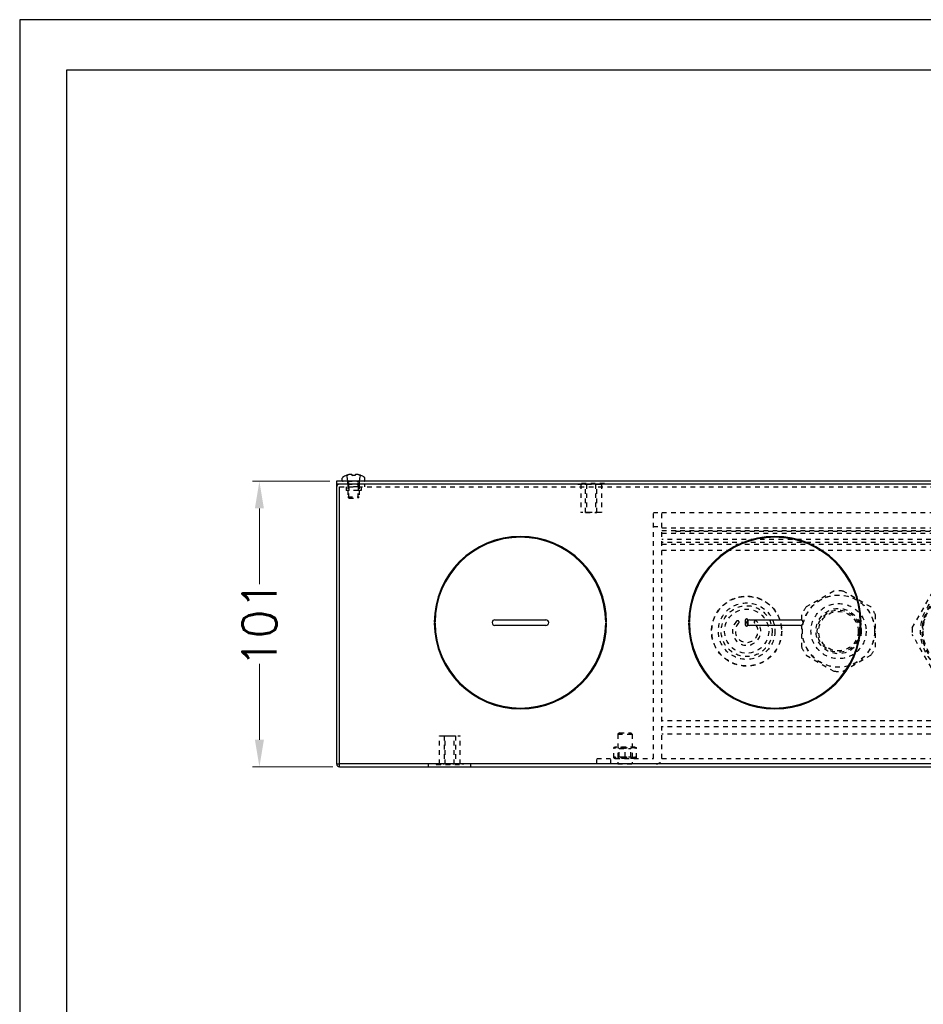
# Model space of a CAD drawing. Header units: millimetres. Extents: x -6552 to -4132, y 482 to 1483.
# Tile 64 of 80: x -5548 to -5228, y 1135 to 1483. Entities that reach past the tile are written whole.
import ezdxf

# ---------------------------------------------------------------- set-up
doc = ezdxf.new("R2010")
doc.units = ezdxf.units.MM
doc.header["$LTSCALE"] = 16.335
doc.header["$PDMODE"] = 3
doc.header["$PDSIZE"] = 0.3125
doc.linetypes.add('HIDDEN', pattern=[0.2, 0.1, -0.1])
doc.layers.get('0').update_dxf_attribs({"linetype": 'CONTINUOUS'})
doc.layers.get('Defpoints').update_dxf_attribs({"linetype": 'CONTINUOUS'})
for name, color, linetype in [('02___PRT_ALL_AXES', 7, 'CONTINUOUS'), ('1', 7, 'CONTINUOUS'), ('DEFAULT_2', 8, 'HIDDEN')]:
    doc.layers.add(name, color=color, linetype=linetype)
doc.styles.add('simplex', font='simplex.shx')
doc.dimstyles.new('YanXiu', dxfattribs={"dimtxt": 2.5, "dimasz": 2.2, "dimexe": 0.66, "dimexo": 0.66, "dimgap": 0.66, "dimtad": 0, "dimtoh": 1, "dimdec": 1, "dimdsep": 46, "dimtxsty": 'simplex', "dimcen": 0, "dimclrd": 4, "dimclre": 4, "dimclrt": 42, "dimazin": 2, "dimtfac": 1, "dimtdec": 1, "dimtofl": 0, "dimtmove": 0, "dimatfit": 3, "dimfxl": 1, "dimlwd": 5, "dimlwe": 5, "dimarcsym": 0})

# ---------------------------------------------------------------- blocks, each defined once
blk = doc.blocks.new('212')
at = {"layer": 'DEFAULT_2', "color": 8, "linetype": 'HIDDEN'}
for p, q in [((-2718.45, 2691.23), (-2718.45, 2778.23)), ((-2718.45, 2778.23), (-2715.45, 2778.23)), ((-2715.45, 2691.23), (-2715.45, 2778.23)), ((-2715.45, 2778.23), (-2365.45, 2778.23)), ((-2718.45, 2773.23), (-2715.45, 2773.23)), ((-2715.45, 2772.75), (-2365.45, 2772.75)), ((-2715.45, 2771.85), (-2365.45, 2771.85)), ((-2715.45, 2770.92), (-2365.45, 2770.92)), ((-2710.45, 2771.85), (-2710.45, 2771.23)), ((-2710.45, 2771.58), (-2370.45, 2771.58)), ((-2705.45, 2771.85), (-2705.45, 2771.23)), ((-2365.45, 2768.65), (-2715.45, 2768.65)), ((-2365.45, 2767.6), (-2715.45, 2767.6)), ((-2715.45, 2767.04), (-2365.45, 2767.04)), ((-2715.45, 2764.92), (-2365.45, 2764.92)), ((-2626.92, 2737.38), (-2618.43, 2752.08)), ((-2654.65, 2750.38), (-2664.36, 2744.77)), ((-2641.55, 2744.77), (-2651.26, 2750.38)), ((-2666.05, 2741.84), (-2666.05, 2730.62)), ((-2639.85, 2730.62), (-2639.85, 2741.84)), ((-2685.95, 2740.03), (-2685.95, 2738.53)), ((-2684.95, 2738.53), (-2684.95, 2740.03)), ((-2623.38, 2737.73), (-2622.98, 2736.85)), ((-2618.43, 2720.38), (-2626.92, 2735.08)), ((-2623.38, 2734.73), (-2622.98, 2735.61)), ((-2664.36, 2727.69), (-2654.65, 2722.08)), ((-2651.26, 2722.08), (-2641.55, 2727.69)), ((-2365.45, 2704.54), (-2715.45, 2704.54)), ((-2365.45, 2702.42), (-2715.45, 2702.42)), ((-2365.45, 2699.77), (-2715.45, 2699.77)), ((-2738.45, 2689.23), (-2738.45, 2691.23)), ((-2738.45, 2691.23), (-2718.45, 2691.23)), ((-2717.45, 2689.23), (-2738.45, 2689.23)), ((-2733.45, 2689.23), (-2733.45, 2691.23)), ((-2715.45, 2691.23), (-2365.45, 2691.23))]:
    blk.add_line(p, q, dxfattribs=at)
for centre, radius in [((-2607.95, 2736.23), 16), ((-2685.45, 2736.23), 12.4), ((-2685.45, 2736.23), 12.31), ((-2652.95, 2736.23), 12.78), ((-2652.95, 2736.23), 12.75), ((-2607.95, 2736.23), 15.05), ((-2607.95, 2736.23), 15.04), ((-2607.95, 2736.23), 15.04), ((-2685.45, 2736.23), 10), ((-2685.45, 2736.23), 9), ((-2652.95, 2736.23), 9.75), ((-2685.45, 2736.23), 7.8), ((-2652.95, 2736.23), 8), ((-2652.95, 2736.23), 7.5), ((-2652.95, 2736.23), 7)]:
    blk.add_circle(centre, radius, dxfattribs=at)
for centre, radius, start, end in [((-2607.95, 2736.23), 15.5, 108.8191, 108.6825), ((-2652.95, 2736.23), 14.25, 83.1763, 96.8237), ((-2652.95, 2736.23), 14.25, 143.1763, 156.8237), ((-2652.95, 2736.23), 14.25, 23.1763, 36.8237), ((-2685.45, 2736.23), 5, 135, 45), ((-2685.45, 2736.23), 4, 135, 45), ((-2688.63, 2739.41), 0.5, 315, 135), ((-2685.45, 2740.03), 0.5, 0, 180), ((-2685.45, 2738.53), 0.5, 180, 0), ((-2682.27, 2739.41), 0.5, 45, 225), ((-2772.24, 2831.08), 175.1, 328.3637, 328.8534), ((-2607.95, 2736.23), 19, 176.5254, 183.4746), ((-2772.24, 2641.38), 175.1, 31.1466, 31.6363), ((-2652.95, 2736.23), 14.25, 203.1763, 216.8237), ((-2652.95, 2736.23), 14.25, 323.1763, 336.8237), ((-2652.95, 2736.23), 14.25, 263.1763, 276.8237), ((-2717.45, 2691.23), 2, 270, 0)]:
    blk.add_arc(centre, radius, start, end, dxfattribs=at)
blk = doc.blocks.new('*D16')
at = {"color": 4, "lineweight": 5, "transparency": 16777216}
for p, q in [((-5438.09, 1319.57), (-5465.42, 1319.57)), ((-5463.02, 1309.97), (-5463.02, 1283.18)), ((-5463.02, 1228.17), (-5463.02, 1254.96)), ((-5437.09, 1218.57), (-5465.42, 1218.57))]:
    blk.add_line(p, q, dxfattribs=at)
at = {"color": 4, "transparency": 16777216}
for points in [[(-5464.62, 1309.97), (-5461.42, 1309.97), (-5463.02, 1319.57)], [(-5464.62, 1228.17), (-5461.42, 1228.17), (-5463.02, 1218.57)]]:
    blk.add_solid(points, dxfattribs=at)
at = {"layer": 'Defpoints', "color": 0, "transparency": 16777216}
for p in [(-5463.02, 1319.57), (-5435.7, 1319.57), (-5434.7, 1218.57)]:
    blk.add_point(p, dxfattribs=at)
at = {"color": 42, "transparency": 16777216, "insert": (-5463.02, 1269.07), "char_height": 12, "attachment_point": 5, "rotation": 90, "style": 'simplex'}
blk.add_mtext('101', dxfattribs=at)
blk = doc.blocks.new('AAXXX')
at = {"layer": '1'}
for p, q in [((-2223.646, 350.671), (-2223.646, 292.634)), ((-2141.569, 350.671), (-2223.646, 350.671)), ((-2222.681, 349.645), (-2142.534, 349.645)), ((-2222.681, 293.66), (-2222.681, 349.645))]:
    blk.add_line(p, q, dxfattribs=at)

msp = doc.modelspace()

# ---------------------------------------------------------------- linework, layer by layer
at = {"color": 7, "linetype": 'Continuous'}
for p, q in [((-5433.7, 1319.87), (-5433.7, 1320.71)), ((-5432.21, 1321.67), (-5432.21, 1321.67)), ((-5432.16, 1321.69), (-5432.17, 1321.68)), ((-5432.13, 1321.7), (-5432.14, 1321.69)), ((-5432.1, 1321.7), (-5432.13, 1321.7)), ((-5432.08, 1321.71), (-5432.1, 1321.7)), ((-5432.05, 1321.72), (-5432.08, 1321.71)), ((-5432.01, 1321.73), (-5432.05, 1321.72)), ((-5431.96, 1321.75), (-5432.01, 1321.73)), ((-5431.91, 1321.76), (-5431.96, 1321.75)), ((-5431.86, 1321.78), (-5431.91, 1321.76)), ((-5431.79, 1321.8), (-5431.86, 1321.78)), ((-5431.61, 1321.86), (-5431.7, 1321.83)), ((-5431.52, 1321.88), (-5431.61, 1321.86)), ((-5431.43, 1321.9), (-5431.52, 1321.88)), ((-5431.35, 1321.92), (-5431.44, 1321.9)), ((-5431.27, 1321.94), (-5431.35, 1321.92)), ((-5431.18, 1321.95), (-5431.27, 1321.94)), ((-5431.1, 1321.96), (-5431.19, 1321.95)), ((-5431.03, 1321.97), (-5431.11, 1321.96)), ((-5430.95, 1321.98), (-5431.03, 1321.97)), ((-5430.88, 1321.98), (-5430.95, 1321.98)), ((-5430.8, 1321.99), (-5430.88, 1321.98)), ((-5430.73, 1321.99), (-5430.8, 1321.99)), ((-5430.66, 1321.98), (-5430.73, 1321.99)), ((-5430.6, 1321.98), (-5430.67, 1321.98)), ((-5430.54, 1321.96), (-5430.6, 1321.98)), ((-5430.48, 1321.95), (-5430.54, 1321.97)), ((-5430.43, 1321.94), (-5430.48, 1321.95)), ((-5430.38, 1321.92), (-5430.43, 1321.94)), ((-5430.34, 1321.89), (-5430.38, 1321.92)), ((-5430.3, 1321.87), (-5430.34, 1321.89)), ((-5430.27, 1321.84), (-5430.3, 1321.87)), ((-5430.24, 1321.81), (-5430.27, 1321.84)), ((-5430.21, 1321.78), (-5430.24, 1321.81)), ((-5430.19, 1321.74), (-5430.21, 1321.78)), ((-5430.17, 1321.71), (-5430.19, 1321.75)), ((-5430.17, 1321.7), (-5430.17, 1321.71)), ((-5430.17, 1321.7), (-5430.17, 1321.71)), ((-5430.15, 1321.69), (-5430.17, 1321.7)), ((-5430.14, 1321.69), (-5430.16, 1321.69)), ((-5430.13, 1321.69), (-5430.14, 1321.69)), ((-5430.11, 1321.68), (-5430.13, 1321.69)), ((-5430.09, 1321.68), (-5430.11, 1321.68)), ((-5430.07, 1321.68), (-5430.09, 1321.68)), ((-5430.05, 1321.68), (-5430.07, 1321.68)), ((-5430.02, 1321.68), (-5430.05, 1321.68)), ((-5430, 1321.68), (-5430.02, 1321.68)), ((-5429.97, 1321.68), (-5430, 1321.68)), ((-5429.95, 1321.68), (-5429.97, 1321.68)), ((-5429.2, 1321.75), (-5429.22, 1321.71)), ((-5429.22, 1321.71), (-5429.22, 1321.7)), ((-5429.18, 1321.78), (-5429.2, 1321.74)), ((-5429.15, 1321.81), (-5429.18, 1321.78)), ((-5429.12, 1321.84), (-5429.15, 1321.81)), ((-5429.09, 1321.87), (-5429.12, 1321.84)), ((-5429.05, 1321.89), (-5429.09, 1321.87)), ((-5428.96, 1321.94), (-5429.01, 1321.92)), ((-5428.91, 1321.95), (-5428.96, 1321.94)), ((-5428.85, 1321.97), (-5428.91, 1321.95)), ((-5428.79, 1321.98), (-5428.85, 1321.96)), ((-5428.73, 1321.98), (-5428.79, 1321.98)), ((-5428.66, 1321.99), (-5428.73, 1321.98)), ((-5428.59, 1321.99), (-5428.66, 1321.99)), ((-5428.51, 1321.98), (-5428.59, 1321.99)), ((-5428.44, 1321.98), (-5428.51, 1321.98)), ((-5428.36, 1321.97), (-5428.44, 1321.98)), ((-5428.28, 1321.96), (-5428.36, 1321.97)), ((-5428.12, 1321.94), (-5428.21, 1321.95)), ((-5428.04, 1321.92), (-5428.12, 1321.94)), ((-5427.96, 1321.9), (-5428.04, 1321.92)), ((-5427.87, 1321.88), (-5427.96, 1321.9)), ((-5427.78, 1321.86), (-5427.87, 1321.88)), ((-5427.69, 1321.83), (-5427.78, 1321.86)), ((-5427.6, 1321.8), (-5427.69, 1321.83)), ((-5427.53, 1321.78), (-5427.6, 1321.8)), ((-5427.48, 1321.76), (-5427.53, 1321.78)), ((-5427.52, 1321.78), (-5427.53, 1321.78)), ((-5427.42, 1321.75), (-5427.48, 1321.77)), ((-5427.38, 1321.73), (-5427.43, 1321.75)), ((-5427.36, 1321.73), (-5427.38, 1321.73)), ((-5427.33, 1321.72), (-5427.37, 1321.73)), ((-5427.3, 1321.71), (-5427.33, 1321.72)), ((-5427.29, 1321.7), (-5427.31, 1321.71)), ((-5427.26, 1321.7), (-5427.29, 1321.7)), ((-5427.25, 1321.69), (-5427.27, 1321.7)), ((-5427.24, 1321.69), (-5427.25, 1321.69)), ((-5427.22, 1321.69), (-5427.24, 1321.69)), ((-5427.21, 1321.68), (-5427.23, 1321.69)), ((-5427.21, 1321.68), (-5427.22, 1321.68)), ((-5427.2, 1321.68), (-5427.21, 1321.68)), ((-5427.18, 1321.67), (-5427.18, 1321.67)), ((-5425.7, 1319.87), (-5425.7, 1320.71)), ((-4855.7, 1319.57), (-5435.7, 1319.57)), ((-4855.7, 1318.57), (-5435.7, 1318.57)), ((-5425.7, 1317.57), (-5425.7, 1318.57)), ((-5400.89, 1269.73), (-5401.19, 1269.73)), ((-5401.19, 1269.41), (-5400.89, 1269.41)), ((-5379.7, 1270.57), (-5361.7, 1270.57)), ((-5361.7, 1268.57), (-5379.7, 1268.57)), ((-5340.2, 1269.73), (-5340.5, 1269.73)), ((-5340.5, 1269.41), (-5340.2, 1269.41)), ((-5310.89, 1269.73), (-5311.19, 1269.73)), ((-5311.19, 1269.41), (-5310.89, 1269.41)), ((-5289.7, 1270.57), (-5271.7, 1270.57)), ((-5271.7, 1268.57), (-5289.7, 1268.57)), ((-5250.2, 1269.73), (-5250.5, 1269.73)), ((-5250.5, 1269.41), (-5250.2, 1269.41))]:
    msp.add_line(p, q, dxfattribs=at)
for p, q in [((-5435.7, 1319.57), (-5435.7, 1219.57)), ((-5434.7, 1219.57), (-5434.7, 1317.57)), ((-5435.7, 1219.57), (-5434.7, 1219.57)), ((-5434.7, 1218.57), (-5434.7, 1219.57)), ((-4856.7, 1219.57), (-5434.7, 1219.57)), ((-5434.7, 1218.57), (-4856.7, 1218.57))]:
    msp.add_line(p, q)
for points in [[(-5432.17, 1321.68), (-5432.18, 1321.68), (-5432.19, 1321.68), (-5432.19, 1321.68), (-5432.2, 1321.68), (-5432.2, 1321.68), (-5432.2, 1321.68), (-5432.2, 1321.68), (-5432.21, 1321.67)], [(-5432.14, 1321.69), (-5432.16, 1321.69), (-5432.16, 1321.69)], [(-5431.61, 1321.86), (-5431.7, 1321.83), (-5431.79, 1321.8)], [(-5430.17, 1321.7), (-5430.18, 1321.7), (-5430.19, 1321.7), (-5430.19, 1321.7), (-5430.2, 1321.71), (-5430.2, 1321.71)], [(-5429.21, 1321.7), (-5429.22, 1321.7), (-5429.24, 1321.69), (-5429.25, 1321.69), (-5429.27, 1321.69), (-5429.28, 1321.68), (-5429.3, 1321.68), (-5429.32, 1321.68), (-5429.34, 1321.68), (-5429.37, 1321.68), (-5429.39, 1321.68), (-5429.42, 1321.68), (-5429.44, 1321.68)], [(-5429.19, 1321.71), (-5429.19, 1321.71), (-5429.19, 1321.71), (-5429.19, 1321.71), (-5429.2, 1321.7), (-5429.2, 1321.7), (-5429.21, 1321.7)], [(-5428.96, 1321.94), (-5429.01, 1321.92), (-5429.05, 1321.89)], [(-5428.12, 1321.94), (-5428.2, 1321.95), (-5428.29, 1321.96)], [(-5427.18, 1321.67), (-5427.18, 1321.67), (-5427.18, 1321.67), (-5427.18, 1321.67), (-5427.19, 1321.67), (-5427.19, 1321.68), (-5427.19, 1321.68), (-5427.19, 1321.68), (-5427.2, 1321.68), (-5427.2, 1321.68)]]:
    msp.add_lwpolyline(points, dxfattribs=at)
for centre, radius, start, end in [((-5433.4, 1320.71), 0.3, 124.6731, 180), ((-5429.7, 1315.37), 6.8, 112.1657, 124.6731), ((-5432.19, 1321.48), 0.2, 88.2194, 112.1657), ((-5429.7, 1315.1), 6.58, 87.8148, 92.1852), ((-5427.2, 1321.48), 0.2, 67.8343, 91.7807), ((-5429.7, 1315.37), 6.8, 55.3269, 67.8343), ((-5426, 1320.71), 0.3, 0, 55.3269), ((-5433.4, 1319.87), 0.3, 180, 270), ((-5426, 1319.87), 0.3, 270, 0), ((-5370.7, 1269.57), 30.5, 0.297, 179.703), ((-5370.7, 1269.57), 30.2, 0.3, 179.7), ((-5280.7, 1269.57), 30.5, 0.297, 179.703), ((-5280.7, 1269.57), 30.2, 0.3, 179.7), ((-5370.7, 1269.57), 30.5, 180.3, 359.7), ((-5370.7, 1269.57), 30.2, 180.3, 359.7), ((-5379.7, 1269.57), 1, 90, 270), ((-5361.7, 1269.57), 1, 270, 90), ((-5280.7, 1269.57), 30.5, 180.3, 359.7), ((-5280.7, 1269.57), 30.2, 180.3, 359.7), ((-5289.7, 1269.57), 1, 90, 270), ((-5271.7, 1269.57), 1, 270, 90)]:
    msp.add_arc(centre, radius, start, end, dxfattribs=at)
msp.add_arc((-5434.7, 1219.57), 1, 180, 270)
at = {"layer": '02___PRT_ALL_AXES', "color": 8, "linetype": 'HIDDEN'}
for p, q in [((-5431.8, 1318.57), (-5431.8, 1319.57)), ((-5431.8, 1319.57), (-5427.6, 1319.57)), ((-5431.8, 1318.57), (-5427.6, 1318.57)), ((-5431.35, 1317.57), (-5431.35, 1318.57)), ((-5428.05, 1317.57), (-5431.35, 1317.57)), ((-5428.05, 1317.57), (-5428.05, 1318.57)), ((-5427.6, 1318.57), (-5427.6, 1319.57)), ((-5350.45, 1318.57), (-5350.45, 1318.77)), ((-5340.95, 1318.77), (-5350.45, 1318.77)), ((-5350.45, 1318.57), (-5340.95, 1318.57)), ((-5350.12, 1318.57), (-5350.12, 1318.77)), ((-5349.35, 1318.57), (-5349.35, 1308.57)), ((-5348.88, 1318.57), (-5348.88, 1318.77)), ((-5347.87, 1318.57), (-5347.87, 1318.77)), ((-5347.3, 1318.57), (-5347.3, 1308.57)), ((-5346.86, 1318.57), (-5346.86, 1318.77)), ((-5345.86, 1318.57), (-5345.86, 1318.77)), ((-5345.54, 1318.57), (-5345.54, 1318.77)), ((-5344.53, 1318.57), (-5344.53, 1318.77)), ((-5344.1, 1318.57), (-5344.1, 1308.57)), ((-5343.52, 1318.57), (-5343.52, 1318.77)), ((-5342.52, 1318.57), (-5342.52, 1318.77)), ((-5342.05, 1318.57), (-5342.05, 1308.57)), ((-5341.27, 1318.57), (-5341.27, 1318.77)), ((-5340.95, 1318.57), (-5340.95, 1318.77)), ((-5342.05, 1308.57), (-5349.35, 1308.57)), ((-5399.35, 1219.57), (-5399.35, 1229.57)), ((-5399.35, 1229.57), (-5392.05, 1229.57)), ((-5397.3, 1219.57), (-5397.3, 1229.57)), ((-5394.1, 1219.57), (-5394.1, 1229.57)), ((-5392.05, 1219.57), (-5392.05, 1229.57)), ((-5335.8, 1222.07), (-5335.8, 1225.07)), ((-5331.6, 1222.07), (-5331.6, 1225.07)), ((-5400.45, 1219.57), (-5400.45, 1219.37)), ((-5390.95, 1219.57), (-5400.45, 1219.57)), ((-5400.45, 1219.37), (-5390.95, 1219.37)), ((-5400.12, 1219.57), (-5400.12, 1219.37)), ((-5398.88, 1219.57), (-5398.88, 1219.37)), ((-5397.87, 1219.57), (-5397.87, 1219.37)), ((-5396.86, 1219.57), (-5396.86, 1219.37)), ((-5395.86, 1219.57), (-5395.86, 1219.37)), ((-5395.54, 1219.57), (-5395.54, 1219.37)), ((-5394.53, 1219.57), (-5394.53, 1219.37)), ((-5393.52, 1219.57), (-5393.52, 1219.37)), ((-5392.52, 1219.57), (-5392.52, 1219.37)), ((-5391.27, 1219.57), (-5391.27, 1219.37)), ((-5390.95, 1219.57), (-5390.95, 1219.37)), ((-5336.2, 1219.57), (-5331.2, 1219.57))]:
    msp.add_line(p, q, dxfattribs=at)
at = {"layer": 'DEFAULT_2', "color": 8, "linetype": 'HIDDEN'}
for p, q in [((-5432.21, 1321.67), (-5432.21, 1321.67)), ((-5432.21, 1321.67), (-5432.21, 1321.67)), ((-5432.21, 1321.67), (-5432.21, 1321.67)), ((-5432.19, 1321.68), (-5432.2, 1321.68)), ((-5432.2, 1321.68), (-5432.2, 1321.68)), ((-5432.2, 1321.68), (-5432.2, 1321.68)), ((-5432.18, 1321.68), (-5432.17, 1321.68)), ((-5432.18, 1321.68), (-5432.18, 1321.68)), ((-5432.17, 1321.68), (-5432.17, 1321.68)), ((-5432.16, 1321.69), (-5432.16, 1321.69)), ((-5432.12, 1321.7), (-5432.13, 1321.7)), ((-5432.04, 1321.72), (-5432.05, 1321.72)), ((-5432, 1321.74), (-5432.01, 1321.73)), ((-5431.8, 1319.67), (-5431.99, 1321.5)), ((-5431.94, 1321.76), (-5431.96, 1321.75)), ((-5431.91, 1321.76), (-5431.91, 1321.76)), ((-5430.2, 1321.71), (-5430.19, 1321.7)), ((-5430.18, 1321.7), (-5430.18, 1321.7)), ((-5430.16, 1321.67), (-5430.17, 1321.7)), ((-5430.16, 1321.67), (-5430.17, 1321.7)), ((-5430.15, 1321.63), (-5430.16, 1321.67)), ((-5430.15, 1321.61), (-5430.15, 1321.64)), ((-5430.15, 1321.61), (-5430.14, 1321.56)), ((-5429.42, 1321.68), (-5429.42, 1321.68)), ((-5429.39, 1321.68), (-5429.39, 1321.68)), ((-5429.37, 1321.68), (-5429.37, 1321.68)), ((-5429.34, 1321.68), (-5429.34, 1321.68)), ((-5429.32, 1321.68), (-5429.32, 1321.68)), ((-5429.3, 1321.68), (-5429.3, 1321.68)), ((-5429.28, 1321.68), (-5429.28, 1321.68)), ((-5429.26, 1321.69), (-5429.27, 1321.69)), ((-5429.25, 1321.69), (-5429.25, 1321.69)), ((-5429.24, 1321.61), (-5429.25, 1321.56)), ((-5429.23, 1321.69), (-5429.24, 1321.69)), ((-5429.23, 1321.67), (-5429.24, 1321.63)), ((-5429.24, 1321.64), (-5429.24, 1321.61)), ((-5429.22, 1321.7), (-5429.23, 1321.67)), ((-5429.21, 1321.7), (-5429.21, 1321.7)), ((-5427.6, 1319.67), (-5427.4, 1321.5)), ((-5427.21, 1321.68), (-5427.21, 1321.68)), ((-5427.19, 1321.68), (-5427.19, 1321.68)), ((-5427.19, 1321.67), (-5427.19, 1321.68)), ((-5427.18, 1321.67), (-5427.18, 1321.67)), ((-5427.18, 1321.67), (-5427.18, 1321.67)), ((-5427.18, 1321.67), (-5427.18, 1321.67)), ((-5434.7, 1317.57), (-4856.7, 1317.57)), ((-5432.35, 1317.57), (-5432.35, 1316.37)), ((-5427.6, 1319.67), (-5431.8, 1319.67)), ((-5431.7, 1319.37), (-5431.7, 1318.57)), ((-5431.7, 1318.57), (-5431.7, 1316.37)), ((-5431.35, 1317.57), (-5431.35, 1319.57)), ((-5431.35, 1317.57), (-5431.35, 1316.37)), ((-5428.05, 1317.57), (-5428.05, 1319.57)), ((-5428.05, 1317.57), (-5428.05, 1316.37)), ((-5427.7, 1319.37), (-5427.7, 1318.57)), ((-5427.7, 1318.57), (-5427.7, 1316.37)), ((-5427.05, 1317.57), (-5427.05, 1316.37)), ((-5347.7, 1308.57), (-5347.7, 1318.57)), ((-5343.7, 1308.57), (-5343.7, 1318.57)), ((-5431.35, 1316.37), (-5432.35, 1316.37)), ((-5431.7, 1316.37), (-5431.7, 1314.07)), ((-5431.2, 1313.57), (-5431.7, 1314.07)), ((-5431.7, 1314.07), (-5427.7, 1314.07)), ((-5431.35, 1313.57), (-5431.35, 1316.37)), ((-5428.05, 1316.37), (-5431.35, 1316.37)), ((-5431.35, 1313.57), (-5428.05, 1313.57)), ((-5428.2, 1313.57), (-5427.7, 1314.07)), ((-5428.05, 1313.57), (-5428.05, 1316.37)), ((-5427.05, 1316.37), (-5428.05, 1316.37)), ((-5427.7, 1316.37), (-5427.7, 1314.07)), ((-5347.7, 1308.57), (-5343.7, 1308.57)), ((-5397.7, 1229.57), (-5397.7, 1219.57)), ((-5397.7, 1229.57), (-5393.7, 1229.57)), ((-5393.7, 1229.57), (-5393.7, 1219.57)), ((-5335.7, 1230.57), (-5336.2, 1230.07)), ((-5336.2, 1230.07), (-5336.2, 1219.57)), ((-5336.2, 1230.07), (-5331.2, 1230.07)), ((-5335.7, 1230.57), (-5331.7, 1230.57)), ((-5331.7, 1230.57), (-5331.2, 1230.07)), ((-5331.2, 1230.07), (-5331.2, 1219.57)), ((-5337.31, 1225.57), (-5337.7, 1225.38)), ((-5337.7, 1221.76), (-5337.7, 1225.38)), ((-5330.08, 1225.57), (-5337.31, 1225.57)), ((-5335.8, 1225.07), (-5336.24, 1225.51)), ((-5335.8, 1225.07), (-5331.6, 1225.07)), ((-5333.7, 1222.07), (-5333.7, 1225.07)), ((-5331.6, 1225.07), (-5331.15, 1225.51)), ((-5330.08, 1225.57), (-5329.7, 1225.38)), ((-5329.7, 1221.76), (-5329.7, 1225.38)), ((-5403.2, 1218.57), (-5403.2, 1219.57)), ((-5388.2, 1218.57), (-5388.2, 1219.57)), ((-5337.7, 1221.76), (-5337.31, 1221.57)), ((-5330.08, 1221.57), (-5337.31, 1221.57)), ((-5335.8, 1222.07), (-5336.24, 1221.63)), ((-5335.8, 1222.07), (-5331.6, 1222.07)), ((-5331.6, 1222.07), (-5331.15, 1221.63)), ((-5329.7, 1221.76), (-5330.08, 1221.57))]:
    msp.add_line(p, q, dxfattribs=at)
for points in [[(-5432.21, 1321.67), (-5432.21, 1321.67), (-5432.21, 1321.67), (-5432.21, 1321.67), (-5432.21, 1321.67), (-5432.2, 1321.67), (-5432.2, 1321.68), (-5432.2, 1321.68), (-5432.19, 1321.68), (-5432.18, 1321.68)], [(-5432.17, 1321.68), (-5432.16, 1321.67), (-5432.15, 1321.67), (-5432.14, 1321.67), (-5432.13, 1321.67), (-5432.12, 1321.66), (-5432.11, 1321.66), (-5432.1, 1321.66), (-5432.09, 1321.65), (-5432.08, 1321.65), (-5432.07, 1321.64), (-5432.06, 1321.63), (-5432.05, 1321.63), (-5432.05, 1321.62), (-5432.04, 1321.61), (-5432.03, 1321.6), (-5432.02, 1321.59), (-5432.02, 1321.58), (-5432.01, 1321.57), (-5432.01, 1321.56), (-5432, 1321.55), (-5432, 1321.54), (-5431.99, 1321.53), (-5431.99, 1321.51), (-5431.99, 1321.5)], [(-5432.17, 1321.68), (-5432.17, 1321.68), (-5432.16, 1321.67), (-5432.15, 1321.67), (-5432.14, 1321.67), (-5432.13, 1321.67), (-5432.12, 1321.66), (-5432.11, 1321.66), (-5432.1, 1321.66), (-5432.09, 1321.65), (-5432.08, 1321.64), (-5432.07, 1321.64), (-5432.06, 1321.63), (-5432.05, 1321.62), (-5432.04, 1321.61), (-5432.03, 1321.61), (-5432.03, 1321.6), (-5432.02, 1321.59), (-5432.01, 1321.58), (-5432.01, 1321.56), (-5432, 1321.55), (-5432, 1321.54), (-5431.99, 1321.53), (-5431.99, 1321.52), (-5431.99, 1321.5), (-5431.99, 1321.5)], [(-5430.2, 1321.71), (-5430.2, 1321.71), (-5430.2, 1321.71), (-5430.2, 1321.71), (-5430.2, 1321.71), (-5430.19, 1321.7), (-5430.19, 1321.7), (-5430.18, 1321.69), (-5430.18, 1321.69), (-5430.17, 1321.68), (-5430.17, 1321.67), (-5430.16, 1321.66), (-5430.16, 1321.64), (-5430.15, 1321.63), (-5430.15, 1321.61)], [(-5429.24, 1321.61), (-5429.24, 1321.63), (-5429.23, 1321.64), (-5429.23, 1321.66), (-5429.22, 1321.67), (-5429.22, 1321.68), (-5429.21, 1321.69), (-5429.21, 1321.69), (-5429.2, 1321.7), (-5429.2, 1321.7), (-5429.19, 1321.71), (-5429.19, 1321.71)], [(-5429.22, 1321.7), (-5429.22, 1321.7), (-5429.22, 1321.7)], [(-5427.4, 1321.5), (-5427.4, 1321.5), (-5427.4, 1321.52), (-5427.4, 1321.53), (-5427.39, 1321.54), (-5427.39, 1321.55), (-5427.38, 1321.57), (-5427.38, 1321.58), (-5427.37, 1321.59), (-5427.36, 1321.6), (-5427.36, 1321.61), (-5427.35, 1321.62), (-5427.34, 1321.62), (-5427.33, 1321.63), (-5427.32, 1321.64), (-5427.31, 1321.65), (-5427.3, 1321.65), (-5427.29, 1321.66), (-5427.28, 1321.66), (-5427.27, 1321.66), (-5427.26, 1321.67), (-5427.25, 1321.67), (-5427.24, 1321.67), (-5427.23, 1321.67), (-5427.22, 1321.68), (-5427.21, 1321.68), (-5427.21, 1321.68), (-5427.2, 1321.68), (-5427.19, 1321.68), (-5427.19, 1321.68)], [(-5427.4, 1321.5), (-5427.4, 1321.51), (-5427.4, 1321.53), (-5427.39, 1321.54), (-5427.39, 1321.55), (-5427.38, 1321.56), (-5427.38, 1321.57), (-5427.37, 1321.58), (-5427.37, 1321.59), (-5427.36, 1321.6), (-5427.35, 1321.61), (-5427.34, 1321.62), (-5427.33, 1321.63), (-5427.33, 1321.64), (-5427.32, 1321.64), (-5427.31, 1321.65), (-5427.3, 1321.65), (-5427.29, 1321.66), (-5427.28, 1321.66), (-5427.27, 1321.67), (-5427.26, 1321.67), (-5427.25, 1321.67), (-5427.24, 1321.67), (-5427.23, 1321.67), (-5427.22, 1321.68), (-5427.21, 1321.68), (-5427.21, 1321.68)], [(-5427.19, 1321.68), (-5427.19, 1321.67), (-5427.18, 1321.67), (-5427.18, 1321.67), (-5427.18, 1321.67)]]:
    msp.add_lwpolyline(points, dxfattribs=at)
for centre, radius, start, end in [((-5432.19, 1321.48), 0.2, 6, 88.2194), ((-5429.7, 1315.1), 6.58, 91.7002, 92.186), ((-5429.7, 1315.1), 6.58, 88.3002, 91.6998), ((-5429.7, 1315.1), 6.58, 87.814, 88.2998), ((-5427.2, 1321.48), 0.2, 91.7807, 174), ((-5434.7, 1317.57), 1, 90, 180), ((-5431.9, 1319.37), 0.2, 0, 90), ((-5427.5, 1319.37), 0.2, 90, 180), ((-5336.38, 1225.37), 0.2, 45, 90), ((-5331.01, 1225.37), 0.2, 90, 135), ((-5336.38, 1221.77), 0.2, 270, 315), ((-5331.01, 1221.77), 0.2, 225, 270)]:
    msp.add_arc(centre, radius, start, end, dxfattribs=at)
for points in [[(-5333.7, 1225.07), (-5333.86, 1225.12), (-5334.19, 1225.2), (-5334.69, 1225.3), (-5335.19, 1225.36), (-5335.7, 1225.39), (-5336.2, 1225.36), (-5336.7, 1225.3), (-5337.2, 1225.2), (-5337.53, 1225.12), (-5337.7, 1225.07)], [(-5329.7, 1225.07), (-5329.86, 1225.12), (-5330.19, 1225.2), (-5330.69, 1225.3), (-5331.19, 1225.36), (-5331.7, 1225.39), (-5332.2, 1225.36), (-5332.7, 1225.3), (-5333.2, 1225.2), (-5333.53, 1225.12), (-5333.7, 1225.07)], [(-5333.7, 1222.07), (-5333.86, 1222.02), (-5334.19, 1221.94), (-5334.69, 1221.84), (-5335.19, 1221.77), (-5335.7, 1221.75), (-5336.2, 1221.77), (-5336.7, 1221.84), (-5337.2, 1221.94), (-5337.53, 1222.02), (-5337.7, 1222.07)], [(-5329.7, 1222.07), (-5329.86, 1222.02), (-5330.19, 1221.94), (-5330.69, 1221.84), (-5331.19, 1221.77), (-5331.7, 1221.75), (-5332.2, 1221.77), (-5332.7, 1221.84), (-5333.2, 1221.94), (-5333.53, 1222.02), (-5333.7, 1222.07)]]:
    msp.add_open_spline(points, degree=3, knots=[0, 0, 0, 0, 0.125542, 0.250665, 0.375436, 0.5, 0.624564, 0.749335, 0.874458, 1, 1, 1, 1], dxfattribs=at)

# ---------------------------------------------------------------- block references
at = {"xscale": 17.24976, "yscale": 17.24976, "zscale": 17.24976}
msp.add_blockref('AAXXX', (32809.57, -4566.13), dxfattribs=at)
msp.add_blockref('212', (-2605.24, -1469.66))

# ---------------------------------------------------------------- dimensions: what is measured, and where the dimension line sits
dim = msp.add_linear_dim(base=(-5463.02, 1319.57), p1=(-5434.7, 1218.57), p2=(-5435.7, 1319.57), angle=90, dimstyle='YanXiu', override={"dimtxt": 12, "dimasz": 9.6, "dimexe": 2.3988, "dimexo": 2.3988, "dimgap": 2.3988})
dim.commit()
dim.dimension.update_dxf_attribs({"geometry": '*D16', "text_midpoint": (-5463.02, 1269.07)})

doc.saveas('drawing.dxf')
